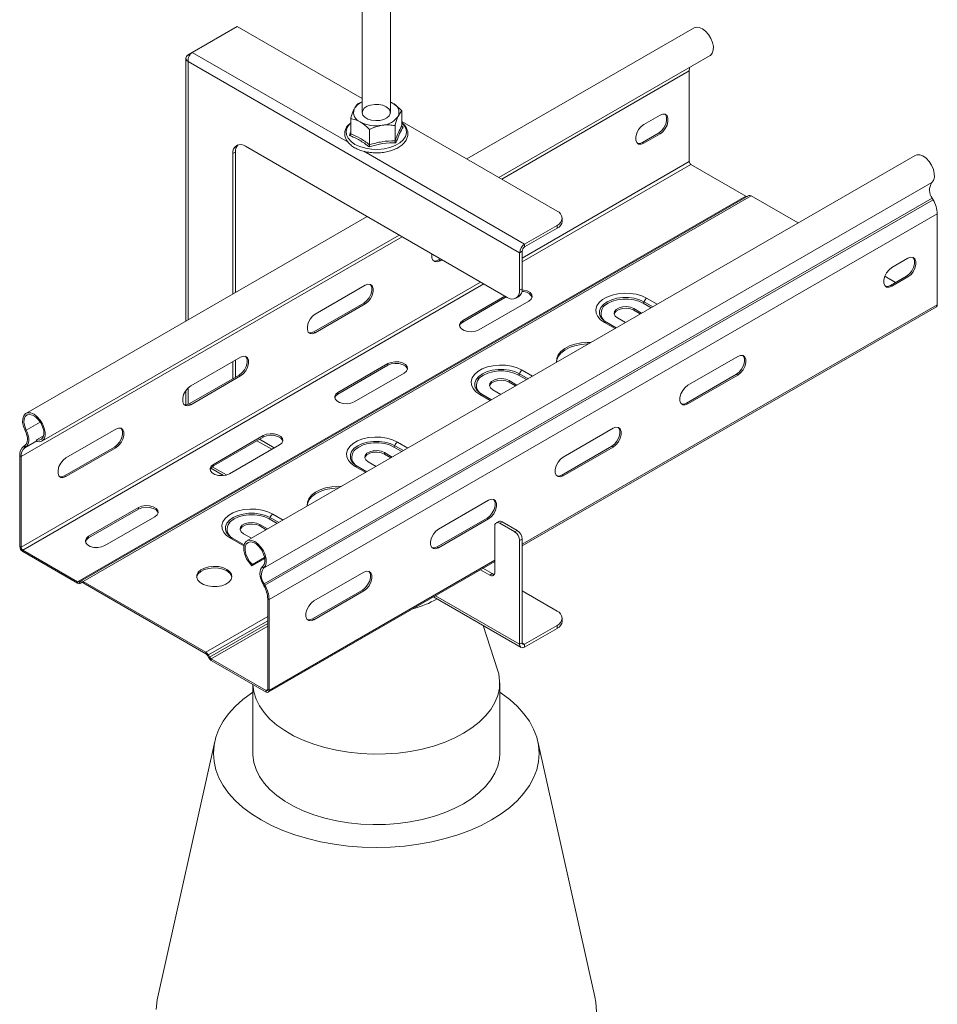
# Model space of a CAD drawing. Header units: millimetres. Extents: x 514 to 2141, y -1044 to 963.
# Tile 2 of 5: x 653 to 913, y -633 to -353. Entities that reach past the tile are written whole.
import ezdxf

# ---------------------------------------------------------------- set-up
doc = ezdxf.new("R2010")
doc.units = ezdxf.units.MM

msp = doc.modelspace()

# ---------------------------------------------------------------- linework, layer by layer
at = {"color": 7, "linetype": 'Continuous', "lineweight": 15}
for p, q in [((749.64, -239.49), (749.64, -379.51)), ((757.64, -379.51), (757.64, -239.49)), ((701.46, -362.45), (714.19, -355.1)), ((749.64, -375.56), (714.19, -355.1)), ((843.77, -355.48), (779.31, -392.69)), ((700.25, -363.14), (701.46, -362.45)), ((700.25, -363.14), (700.67, -363.39)), ((699.67, -364.08), (699.67, -438.67)), ((794.3, -419.31), (700.25, -365.02)), ((788.41, -397.95), (848.32, -363.36)), ((842.42, -367.71), (842.42, -393.46)), ((748.33, -377.09), (749.64, -376.53)), ((757.64, -376.55), (758.24, -376.85)), ((760.89, -383.34), (760.89, -379.04)), ((746.39, -382.45), (746.29, -382.54)), ((746.39, -385.58), (746.39, -381.28)), ((804.91, -407.47), (760.89, -382.06)), ((834.11, -380.25), (829.51, -382.91)), ((751.7, -388.64), (751.7, -384.34)), ((758.95, -387.52), (758.95, -383.22)), ((760.91, -383.43), (761.27, -383.69)), ((829.12, -387.99), (833.72, -385.34)), ((833.72, -385.34), (834.11, -385.56)), ((829.12, -387.99), (829.51, -388.21)), ((829.51, -388.21), (834.11, -385.56)), ((713.69, -390.74), (712.98, -391.14)), ((713.69, -430.57), (713.69, -390.74)), ((716.52, -389.1), (790.76, -431.96)), ((712.98, -430.98), (712.98, -391.14)), ((906.45, -391.67), (716.95, -501.07)), ((842.88, -394.26), (858.43, -403.24)), ((721.7, -508.81), (911.2, -399.41)), ((668.93, -512.64), (858.43, -403.24)), ((669.74, -512.47), (859.25, -403.07)), ((670.47, -512.54), (859.97, -403.15)), ((721.82, -513.22), (911.33, -403.82)), ((722.07, -513.65), (911.57, -404.26)), ((859.97, -403.15), (873.27, -410.82)), ((911.57, -404.26), (911.33, -403.82)), ((751.02, -409.02), (654.26, -464.88)), ((723.24, -517.7), (912.74, -408.3)), ((806.37, -410.33), (806.37, -409.51)), ((912.74, -434.06), (912.74, -408.3)), ((795.71, -416.86), (804.91, -411.55)), ((795.71, -417.67), (804.91, -412.37)), ((804.91, -412.37), (804.91, -411.55)), ((658.81, -472.76), (760.12, -414.28)), ((795.01, -418.9), (794.3, -419.31)), ((795.01, -429.51), (795.01, -418.9)), ((795.71, -417.67), (795.71, -416.86)), ((771.32, -421.36), (771.86, -421.05)), ((771.32, -421.36), (771.71, -421.59)), ((771.71, -421.59), (772.25, -421.27)), ((794.3, -429.92), (794.3, -419.31)), ((904.43, -420.85), (899.84, -423.5)), ((897.84, -425.99), (900.89, -427.75)), ((904.04, -425.93), (899.45, -428.59)), ((899.84, -428.81), (904.43, -426.16)), ((904.04, -425.93), (904.43, -426.16)), ((750.49, -428.52), (736.35, -436.69)), ((795.01, -429.51), (794.3, -429.92)), ((899.45, -428.59), (899.84, -428.81)), ((790.14, -431.6), (778.14, -438.53)), ((790.52, -431.83), (778.14, -438.98)), ((793.26, -432.21), (793.97, -431.8)), ((735.96, -441.77), (750.11, -433.61)), ((736.35, -442), (750.49, -433.83)), ((750.11, -433.61), (750.49, -433.83)), ((782.74, -441.18), (796.88, -433.02)), ((795.01, -502.43), (912.49, -434.61)), ((828.9, -436.44), (826.65, -435.14)), ((826.65, -435.59), (826.65, -435.14)), ((828.51, -436.66), (826.65, -435.59)), ((778.14, -438.98), (778.14, -438.53)), ((822.05, -437.79), (824.3, -439.09)), ((821.66, -440.62), (818.93, -439.04)), ((735.96, -441.77), (736.35, -442)), ((715.14, -448.93), (701, -457.1)), ((713.69, -454.63), (713.69, -449.77)), ((856.17, -448.71), (842.03, -456.87)), ((712.98, -455.04), (712.98, -450.18)), ((756.93, -450.77), (742.78, -458.94)), ((756.93, -451.22), (742.78, -459.39)), ((756.93, -451.22), (756.93, -450.77)), ((700.61, -462.18), (714.75, -454.02)), ((701, -462.41), (715.14, -454.24)), ((714.75, -454.02), (715.14, -454.24)), ((747.38, -461.59), (761.52, -453.43)), ((855.78, -453.79), (841.64, -461.96)), ((842.03, -462.18), (856.17, -454.02)), ((855.78, -453.79), (856.17, -454.02)), ((793.54, -456.85), (791.29, -455.55)), ((791.29, -456), (791.29, -455.55)), ((793.16, -457.07), (791.29, -456)), ((699.67, -458.35), (699.67, -462.49)), ((742.78, -459.39), (742.78, -458.94)), ((786.3, -461.03), (783.57, -459.45)), ((786.7, -458.2), (788.95, -459.5)), ((700.61, -462.18), (701, -462.41)), ((841.64, -461.96), (842.03, -462.18)), ((820.82, -469.12), (806.67, -477.28)), ((654.06, -469.76), (654.36, -469.65)), ((657.27, -472.4), (659.27, -471.24)), ((679.78, -469.34), (665.64, -477.51)), ((721.57, -471.18), (707.43, -479.35)), ((721.57, -471.63), (707.43, -479.8)), ((721.57, -471.63), (721.57, -471.18)), ((653.93, -474.03), (653.69, -474.18)), ((653.69, -474.18), (653.97, -474.65)), ((653.93, -474.03), (654.22, -474.5)), ((654.22, -474.5), (653.97, -474.65)), ((657.37, -472.89), (657.27, -472.4)), ((665.25, -482.59), (679.39, -474.43)), ((665.64, -482.82), (679.78, -474.65)), ((679.39, -474.43), (679.78, -474.65)), ((712.02, -482), (726.17, -473.84)), ((724.01, -475.08), (719.8, -472.65)), ((724.72, -474.67), (720.51, -472.24)), ((820.43, -474.2), (806.28, -482.37)), ((806.67, -482.59), (820.82, -474.43)), ((820.43, -474.2), (820.82, -474.43)), ((652.52, -476.88), (652.91, -477.11)), ((652.52, -476.88), (652.52, -502.64)), ((652.91, -477.11), (652.91, -502.86)), ((758.19, -477.26), (755.94, -475.96)), ((755.94, -476.41), (755.94, -475.96)), ((755.94, -476.41), (757.8, -477.48)), ((706.69, -480.46), (710.27, -482.52)), ((707.43, -479.8), (707.43, -479.35)), ((750.95, -481.44), (748.22, -479.86)), ((751.34, -478.61), (753.59, -479.91)), ((665.25, -482.59), (665.64, -482.82)), ((806.28, -482.37), (806.67, -482.59)), ((742.99, -486.04), (742.94, -486.01)), ((686.22, -491.59), (672.07, -499.76)), ((686.22, -492.04), (686.22, -491.59)), ((785.46, -489.53), (771.32, -497.69)), ((686.22, -492.04), (672.07, -500.21)), ((676.67, -502.41), (690.81, -494.25)), ((722.83, -497.67), (720.58, -496.37)), ((720.58, -496.82), (720.58, -496.37)), ((720.58, -496.82), (722.44, -497.89)), ((785.07, -494.61), (770.93, -502.78)), ((771.32, -503), (785.46, -494.84)), ((785.07, -494.61), (785.46, -494.84)), ((787.23, -496.88), (787.23, -509.94)), ((788.35, -495.55), (787.64, -495.96)), ((789.35, -495.65), (788.64, -496.06)), ((792.89, -498.51), (788.64, -496.06)), ((793.59, -498.1), (789.35, -495.65)), ((672.07, -500.21), (672.07, -499.76)), ((715.99, -499.02), (718.24, -500.32)), ((793.59, -498.1), (792.89, -498.51)), ((652.52, -502.64), (652.91, -502.86)), ((716.14, -502.17), (712.86, -500.27)), ((770.93, -502.78), (771.32, -503)), ((795.01, -500.55), (794.3, -500.96)), ((794.3, -530.36), (794.3, -500.96)), ((795.01, -529.95), (795.01, -500.55)), ((653.37, -503.66), (668.93, -512.64)), ((653.37, -504.11), (653.37, -503.66)), ((653.37, -504.11), (668.93, -513.09)), ((718.39, -508.12), (722, -506.03)), ((718.39, -508.12), (718.49, -507.74)), ((718.49, -507.74), (721.95, -505.74)), ((721.7, -508.81), (721.4, -508.35)), ((722.99, -544.01), (787.23, -506.92)), ((750.11, -509.94), (735.96, -518.1)), ((785.81, -510.76), (783.2, -509.25)), ((786.52, -510.35), (783.9, -508.84)), ((786.52, -510.35), (785.81, -510.76)), ((668.93, -513.09), (668.93, -512.64)), ((669.38, -512.68), (669.74, -512.47)), ((669.65, -513.16), (669.38, -512.68)), ((669.65, -513.16), (670.02, -512.95)), ((669.65, -513.16), (670.02, -512.95)), ((670.02, -512.95), (669.74, -512.47)), ((670.47, -512.54), (705.29, -532.65)), ((670.47, -512.99), (670.47, -512.54)), ((670.47, -512.99), (705.29, -533.1)), ((721.82, -513.22), (721.54, -513.36)), ((721.79, -513.8), (721.54, -513.36)), ((722.07, -513.65), (721.79, -513.8)), ((722.07, -513.65), (721.82, -513.22)), ((749.72, -515.02), (735.57, -523.19)), ((735.96, -523.41), (750.11, -515.25)), ((749.72, -515.02), (750.11, -515.25)), ((795.01, -515.25), (804.91, -520.97)), ((723.24, -517.7), (722.85, -517.48)), ((722.85, -543.23), (722.85, -517.48)), ((723.24, -543.46), (723.24, -517.7)), ((769.88, -516.94), (794.71, -531.27)), ((735.57, -523.19), (735.96, -523.41)), ((788.05, -537.65), (783.99, -525.08)), ((804.91, -525.05), (795.71, -530.36)), ((804.91, -525.87), (804.91, -525.05)), ((806.37, -523.83), (806.37, -523.01)), ((804.91, -525.87), (795.71, -531.17)), ((795.01, -529.95), (794.3, -530.36)), ((795.71, -530.36), (795.71, -531.17)), ((705.29, -533.1), (705.29, -532.65)), ((705.74, -533.57), (706.02, -533.42)), ((705.74, -533.57), (706.11, -534.2)), ((706.02, -533.42), (706.38, -534.04)), ((706.11, -534.2), (706.38, -534.04)), ((706.83, -534.52), (722.39, -543.5)), ((706.83, -534.97), (706.83, -534.52)), ((706.83, -534.97), (722.39, -543.95)), ((718.64, -541.78), (718.64, -561.36)), ((788.64, -561.36), (788.64, -541.36)), ((722.39, -543.95), (722.39, -543.5)), ((723.24, -543.46), (722.85, -543.23)), ((707.82, -557.95), (691.65, -630.4)), ((815.63, -630.4), (799.46, -557.95))]:
    msp.add_line(p, q, dxfattribs=at)
at = {"color": 8, "linetype": 'Continuous', "lineweight": 15}
for p, q in [((745.65, -387.96), (701.46, -362.45)), ((700.25, -365.02), (700.25, -438.33)), ((789.23, -398.42), (842.42, -367.71)), ((795.71, -416.86), (750.08, -390.51)), ((795.01, -420.83), (842.42, -393.46)), ((795.01, -421.89), (842.88, -394.26)), ((652.91, -477.11), (760.94, -414.75)), ((652.91, -502.86), (783.24, -427.62)), ((653.37, -503.66), (784.16, -428.15)), ((830.32, -432.2), (833.28, -433.91)), ((795.01, -502.02), (912.74, -434.06)), ((831.57, -434.9), (829.32, -433.6)), ((829.59, -433.22), (832.03, -434.63)), ((821.34, -440.81), (818.38, -439.1)), ((796.22, -455.31), (793.97, -454.01)), ((794.23, -453.64), (796.67, -455.04)), ((794.97, -452.61), (797.93, -454.32)), ((700.25, -457.67), (700.25, -462.35)), ((785.98, -461.22), (783.02, -459.51)), ((654.36, -469.65), (658.34, -467.35)), ((653.97, -474.65), (657.33, -472.71)), ((654.22, -474.5), (657.33, -472.7)), ((760.86, -475.72), (758.61, -474.42)), ((758.88, -474.05), (761.32, -475.45)), ((759.61, -473.02), (762.57, -474.73)), ((707.1, -480.02), (711.16, -482.36)), ((750.63, -481.63), (747.67, -479.92)), ((723.52, -494.46), (725.96, -495.86)), ((724.26, -493.43), (727.21, -495.14)), ((725.51, -496.13), (723.26, -494.83)), ((716.06, -502.49), (712.31, -500.33)), ((723.24, -543.46), (787.23, -506.51)), ((770.47, -516.6), (794.3, -530.36)), ((705.29, -532.65), (722.85, -522.52)), ((706.02, -533.42), (722.85, -523.7)), ((706.38, -534.04), (722.85, -524.54)), ((706.83, -534.52), (722.85, -525.27)), ((795.71, -530.36), (795.01, -529.95)), ((722.39, -543.5), (722.85, -543.23))]:
    msp.add_line(p, q, dxfattribs=at)
at = {"color": 7, "linetype": 'Continuous', "lineweight": 15, "flags": 128}
for points in [[(848.32, -363.36), (848.42, -363.3), (848.94, -362.72), (849.21, -361.87), (849.24, -360.82), (849, -359.66), (848.52, -358.49), (847.84, -357.38), (847.02, -356.45), (846.11, -355.75), (845.2, -355.35), (844.36, -355.28), (843.77, -355.48)], [(749.78, -378.91), (749.64, -379.59), (749.87, -380.27), (750.42, -380.88), (751.27, -381.36), (752.32, -381.68), (753.49, -381.81), (754.68, -381.74), (755.77, -381.46), (756.67, -381.01), (757.31, -380.43), (757.62, -379.76), (757.57, -379.08), (757.18, -378.43), (756.47, -377.87), (755.51, -377.46), (754.38, -377.24), (753.19, -377.21), (752.04, -377.39), (751.03, -377.76), (750.25, -378.28), (749.78, -378.91)], [(833.72, -385.34), (834.51, -384.72), (835.2, -383.86), (835.71, -382.86), (835.98, -381.84), (835.98, -380.92), (835.71, -380.21), (835.53, -380)], [(834.11, -385.56), (834.9, -384.95), (835.59, -384.09), (836.1, -383.09), (836.37, -382.06), (836.37, -381.14), (836.1, -380.43), (835.59, -380.02), (834.9, -379.96), (834.11, -380.25)], [(829.51, -382.91), (828.73, -383.52), (828.04, -384.38), (827.52, -385.38), (827.25, -386.41), (827.25, -387.33), (827.52, -388.04), (828.04, -388.45), (828.73, -388.51), (829.51, -388.21)], [(827.71, -388.24), (828.34, -388.28), (829.12, -387.99)], [(911.2, -399.41), (911.68, -398.79), (911.92, -397.9), (911.9, -396.83), (911.62, -395.66), (911.11, -394.49), (910.41, -393.41), (909.56, -392.51), (908.65, -391.85), (907.75, -391.51), (906.93, -391.49), (906.45, -391.67)], [(769.46, -419.67), (769.44, -419.78), (769.44, -420.7), (769.72, -421.41), (770.23, -421.82), (770.92, -421.88), (771.71, -421.59)], [(769.9, -421.61), (770.53, -421.65), (771.32, -421.36)], [(905.85, -420.6), (906.03, -420.8), (906.31, -421.51), (906.31, -422.43), (906.03, -423.46), (905.52, -424.46), (904.83, -425.32), (904.04, -425.93)], [(904.43, -426.16), (905.22, -425.54), (905.91, -424.68), (906.42, -423.68), (906.69, -422.66), (906.69, -421.74), (906.42, -421.03), (905.91, -420.62), (905.22, -420.56), (904.43, -420.85)], [(899.84, -423.5), (899.05, -424.12), (898.36, -424.98), (897.84, -425.98), (897.57, -427), (897.57, -427.92), (897.84, -428.63), (898.36, -429.04), (899.05, -429.1), (899.84, -428.81)], [(750.11, -433.61), (750.89, -432.99), (751.58, -432.13), (752.1, -431.13), (752.37, -430.11), (752.37, -429.19), (752.1, -428.48), (751.91, -428.27)], [(750.49, -433.83), (751.28, -433.22), (751.97, -432.36), (752.48, -431.36), (752.76, -430.33), (752.76, -429.41), (752.48, -428.7), (751.97, -428.29), (751.28, -428.23), (750.49, -428.52)], [(796.88, -433.02), (797.52, -432.48), (797.82, -431.85), (797.72, -431.2), (797.24, -430.61), (796.44, -430.15), (795.42, -429.88), (795, -429.83)], [(899.45, -428.59), (898.66, -428.88), (898.03, -428.84)], [(818.38, -439.1), (817.27, -438.31), (816.47, -437.4), (816.01, -436.41), (815.92, -435.4), (816.19, -434.39), (816.83, -433.44), (817.79, -432.58), (819.04, -431.86), (820.52, -431.31), (822.17, -430.94), (823.91, -430.78), (825.67, -430.83), (827.38, -431.1), (828.95, -431.56), (830.32, -432.2)], [(829.32, -433.6), (828.09, -433.03), (826.67, -432.64), (825.14, -432.43), (823.56, -432.43), (822.03, -432.64), (820.61, -433.03), (819.38, -433.6), (818.4, -434.31), (818.03, -434.69)], [(826.65, -435.14), (825.72, -434.77), (824.63, -434.6), (823.51, -434.65), (822.49, -434.93), (821.69, -435.39), (821.21, -435.98), (821.11, -436.63), (821.41, -437.26), (822.05, -437.79)], [(826.65, -435.59), (825.72, -435.22), (824.63, -435.05), (823.51, -435.1), (822.49, -435.38), (821.69, -435.84), (821.21, -436.43), (821.12, -436.69)], [(736.35, -436.69), (735.57, -437.3), (734.87, -438.16), (734.36, -439.16), (734.09, -440.19), (734.09, -441.11), (734.36, -441.82), (734.87, -442.23), (735.57, -442.29), (736.35, -442)], [(778.14, -438.53), (777.49, -439.06), (777.2, -439.69), (777.3, -440.34), (777.77, -440.93), (778.57, -441.39), (779.6, -441.67), (780.72, -441.72), (781.81, -441.55), (782.74, -441.18)], [(778.14, -438.98), (777.49, -439.51), (777.21, -440.08)], [(734.54, -442.02), (735.18, -442.06), (735.96, -441.77)], [(813.74, -445.19), (813.52, -445.19), (811.71, -445.33), (809.99, -445.67), (808.42, -446.2), (807.07, -446.9), (805.99, -447.75), (805.23, -448.71), (804.82, -449.73), (804.75, -450.16)], [(814.49, -444.76), (813.52, -444.74), (811.71, -444.88), (809.99, -445.22), (808.42, -445.75), (807.07, -446.45), (805.99, -447.3), (805.23, -448.26), (804.82, -449.28), (804.77, -450.33), (804.78, -450.37)], [(714.75, -454.02), (715.54, -453.4), (716.23, -452.54), (716.74, -451.54), (717.01, -450.52), (717.01, -449.6), (716.74, -448.89), (716.56, -448.68)], [(715.14, -454.24), (715.92, -453.63), (716.62, -452.77), (717.13, -451.77), (717.4, -450.74), (717.4, -449.82), (717.13, -449.11), (716.62, -448.7), (715.92, -448.64), (715.14, -448.93)], [(857.59, -448.46), (857.77, -448.66), (858.05, -449.37), (858.05, -450.29), (857.77, -451.32), (857.26, -452.32), (856.57, -453.18), (855.78, -453.79)], [(856.17, -454.02), (856.96, -453.4), (857.65, -452.54), (858.16, -451.54), (858.43, -450.52), (858.43, -449.6), (858.16, -448.89), (857.65, -448.48), (856.96, -448.42), (856.17, -448.71)], [(761.52, -453.43), (762.17, -452.89), (762.46, -452.26), (762.36, -451.61), (761.89, -451.02), (761.09, -450.56), (760.07, -450.29), (758.94, -450.23), (757.85, -450.4), (756.93, -450.77)], [(762.45, -452.32), (762.36, -452.06), (761.89, -451.47), (761.09, -451.01), (760.07, -450.74), (758.94, -450.68), (757.85, -450.85), (756.93, -451.22)], [(783.02, -459.51), (781.91, -458.72), (781.11, -457.81), (780.65, -456.82), (780.56, -455.81), (780.84, -454.8), (781.47, -453.85), (782.43, -452.99), (783.68, -452.27), (785.16, -451.72), (786.81, -451.35), (788.55, -451.19), (790.32, -451.24), (792.02, -451.51), (793.6, -451.97), (794.97, -452.61)], [(793.97, -454.01), (792.74, -453.44), (791.32, -453.05), (789.78, -452.84), (788.21, -452.84), (786.67, -453.05), (785.26, -453.44), (784.02, -454.01), (783.04, -454.72), (782.67, -455.1)], [(791.29, -455.55), (790.37, -455.18), (789.28, -455.01), (788.15, -455.06), (787.13, -455.34), (786.33, -455.8), (785.86, -456.39), (785.76, -457.04), (786.05, -457.67), (786.7, -458.2)], [(701, -457.1), (700.21, -457.71), (699.52, -458.57), (699.01, -459.57), (698.73, -460.6), (698.73, -461.52), (699.01, -462.23), (699.52, -462.64), (700.21, -462.7), (701, -462.41)], [(791.29, -456), (790.37, -455.63), (789.28, -455.46), (788.15, -455.51), (787.13, -455.79), (786.33, -456.25), (785.86, -456.84), (785.77, -457.1)], [(842.03, -456.87), (841.24, -457.49), (840.55, -458.35), (840.04, -459.35), (839.77, -460.37), (839.77, -461.3), (840.04, -462), (840.55, -462.41), (841.24, -462.48), (842.03, -462.18)], [(742.78, -458.94), (742.14, -459.47), (741.84, -460.1), (741.94, -460.75), (742.42, -461.34), (743.22, -461.8), (744.24, -462.08), (745.37, -462.13), (746.46, -461.96), (747.38, -461.59)], [(742.78, -459.39), (742.14, -459.92), (741.86, -460.49)], [(699.19, -462.43), (699.82, -462.48), (700.61, -462.18)], [(841.64, -461.96), (840.85, -462.25), (840.22, -462.21)], [(657.37, -472.89), (658.21, -472.96), (658.92, -472.69), (659.43, -472.11), (659.71, -471.27), (659.73, -470.22), (659.49, -469.06), (659.02, -467.88), (658.34, -466.78), (657.51, -465.84), (656.61, -465.15), (655.7, -464.75), (654.86, -464.68), (654.15, -464.95), (653.64, -465.53), (653.36, -466.38), (653.34, -467.43), (653.58, -468.59), (654.06, -469.76)], [(657.27, -472.4), (658.05, -472.45), (658.69, -472.18), (659.14, -471.6), (659.35, -470.77), (659.31, -469.76), (659.01, -468.67), (658.49, -467.59), (657.79, -466.62), (656.98, -465.85), (656.13, -465.35), (655.31, -465.17), (654.61, -465.32), (654.08, -465.79), (653.77, -466.53), (653.72, -467.48), (653.92, -468.55), (654.36, -469.65)], [(679.39, -474.43), (680.18, -473.81), (680.87, -472.95), (681.38, -471.95), (681.66, -470.93), (681.66, -470.01), (681.38, -469.3), (681.2, -469.09)], [(679.78, -474.65), (680.57, -474.04), (681.26, -473.18), (681.77, -472.18), (682.05, -471.15), (682.05, -470.23), (681.77, -469.52), (681.26, -469.11), (680.57, -469.05), (679.78, -469.34)], [(822.23, -468.87), (822.42, -469.07), (822.69, -469.78), (822.69, -470.7), (822.42, -471.73), (821.9, -472.73), (821.21, -473.59), (820.43, -474.2)], [(820.82, -474.43), (821.6, -473.81), (822.29, -472.95), (822.81, -471.95), (823.08, -470.93), (823.08, -470.01), (822.81, -469.3), (822.29, -468.89), (821.6, -468.83), (820.82, -469.12)], [(654.06, -469.76), (654.35, -470.42), (654.56, -471.08), (654.68, -471.73), (654.71, -472.33), (654.65, -472.89), (654.49, -473.36), (654.25, -473.75), (653.93, -474.03)], [(654.36, -469.65), (654.69, -470.4), (654.93, -471.15), (655.07, -471.88), (655.1, -472.57), (655.03, -473.2), (654.85, -473.74), (654.58, -474.18), (654.22, -474.5)], [(726.17, -473.84), (726.81, -473.3), (727.11, -472.67), (727.01, -472.02), (726.53, -471.43), (725.73, -470.97), (724.71, -470.7), (723.59, -470.64), (722.5, -470.81), (721.57, -471.18)], [(727.1, -472.73), (727.01, -472.47), (726.53, -471.88), (725.73, -471.42), (724.71, -471.15), (723.59, -471.09), (722.5, -471.26), (721.57, -471.63)], [(747.67, -479.92), (746.56, -479.13), (745.76, -478.22), (745.3, -477.23), (745.21, -476.22), (745.48, -475.21), (746.12, -474.26), (747.08, -473.4), (748.33, -472.68), (749.81, -472.13), (751.45, -471.76), (753.2, -471.6), (754.96, -471.66), (756.67, -471.92), (758.24, -472.38), (759.61, -473.02)], [(758.61, -474.42), (757.38, -473.85), (755.96, -473.46), (754.43, -473.25), (752.85, -473.25), (751.32, -473.46), (749.9, -473.85), (748.67, -474.42), (747.69, -475.13), (747.32, -475.51)], [(665.64, -477.51), (664.86, -478.12), (664.16, -478.98), (663.65, -479.98), (663.38, -481.01), (663.38, -481.93), (663.65, -482.64), (664.16, -483.05), (664.86, -483.11), (665.64, -482.82)], [(755.94, -475.96), (755.01, -475.59), (753.92, -475.42), (752.8, -475.47), (751.78, -475.75), (750.98, -476.21), (750.5, -476.8), (750.4, -477.45), (750.7, -478.08), (751.34, -478.61)], [(750.41, -477.51), (750.5, -477.25), (750.98, -476.66), (751.78, -476.2), (752.8, -475.92), (753.92, -475.87), (755.01, -476.04), (755.94, -476.41)], [(806.67, -477.28), (805.89, -477.9), (805.2, -478.76), (804.68, -479.76), (804.41, -480.78), (804.41, -481.71), (804.68, -482.41), (805.2, -482.82), (805.89, -482.89), (806.67, -482.59)], [(707.43, -479.35), (706.78, -479.88), (706.49, -480.51), (706.59, -481.16), (707.06, -481.75), (707.86, -482.21), (708.89, -482.49), (710.01, -482.54), (711.1, -482.37), (712.02, -482)], [(707.43, -479.8), (706.78, -480.33), (706.5, -480.9)], [(663.83, -482.84), (664.47, -482.89), (665.25, -482.59)], [(806.28, -482.37), (805.5, -482.66), (804.87, -482.62)], [(743.03, -486.01), (742.81, -486.01), (741, -486.15), (739.28, -486.49), (737.71, -487.02), (736.36, -487.72), (735.28, -488.57), (734.52, -489.53), (734.11, -490.55), (734.04, -490.98)], [(743.78, -485.58), (742.81, -485.56), (741, -485.7), (739.28, -486.04), (737.71, -486.57), (736.36, -487.27), (735.28, -488.12), (734.52, -489.08), (734.11, -490.1), (734.06, -491.15), (734.06, -491.19)], [(690.81, -494.25), (691.46, -493.71), (691.75, -493.08), (691.65, -492.43), (691.18, -491.84), (690.38, -491.38), (689.35, -491.11), (688.23, -491.05), (687.14, -491.22), (686.22, -491.59)], [(691.74, -493.14), (691.65, -492.88), (691.18, -492.29), (690.38, -491.83), (689.35, -491.56), (688.23, -491.5), (687.14, -491.67), (686.22, -492.04)], [(786.88, -489.28), (787.06, -489.48), (787.33, -490.19), (787.33, -491.11), (787.06, -492.14), (786.55, -493.14), (785.86, -494), (785.07, -494.61)], [(785.46, -494.84), (786.25, -494.22), (786.94, -493.36), (787.45, -492.36), (787.72, -491.34), (787.72, -490.42), (787.45, -489.71), (786.94, -489.3), (786.25, -489.24), (785.46, -489.53)], [(712.31, -500.33), (711.2, -499.54), (710.4, -498.63), (709.94, -497.64), (709.85, -496.63), (710.13, -495.62), (710.76, -494.67), (711.72, -493.81), (712.97, -493.09), (714.45, -492.54), (716.1, -492.17), (717.84, -492.01), (719.61, -492.07), (721.31, -492.33), (722.89, -492.79), (724.26, -493.43)], [(723.26, -494.83), (722.03, -494.26), (720.61, -493.87), (719.07, -493.66), (717.5, -493.66), (715.96, -493.87), (714.54, -494.26), (713.31, -494.83), (712.33, -495.54), (711.96, -495.92)], [(720.58, -496.37), (719.66, -496), (718.57, -495.83), (717.44, -495.89), (716.42, -496.16), (715.62, -496.62), (715.15, -497.21), (715.05, -497.86), (715.34, -498.49), (715.99, -499.02)], [(715.06, -497.92), (715.15, -497.66), (715.62, -497.07), (716.42, -496.61), (717.44, -496.33), (718.57, -496.28), (719.66, -496.45), (720.58, -496.82)], [(672.07, -499.76), (671.43, -500.29), (671.13, -500.92), (671.23, -501.57), (671.71, -502.16), (672.51, -502.62), (673.53, -502.9), (674.65, -502.95), (675.74, -502.78), (676.67, -502.41)], [(771.32, -497.69), (770.53, -498.31), (769.84, -499.17), (769.33, -500.17), (769.06, -501.19), (769.06, -502.12), (769.33, -502.82), (769.84, -503.23), (770.53, -503.3), (771.32, -503)], [(672.07, -500.21), (671.43, -500.74), (671.14, -501.31)], [(721.7, -508.81), (722.18, -508.18), (722.42, -507.3), (722.4, -506.23), (722.12, -505.06), (721.61, -503.89), (720.9, -502.81), (720.06, -501.9), (719.15, -501.25), (718.25, -500.9), (717.42, -500.89), (716.74, -501.21), (716.27, -501.84), (716.03, -502.72), (716.05, -503.79), (716.33, -504.96), (716.84, -506.13), (717.55, -507.21), (718.39, -508.12)], [(721.4, -508.35), (721.84, -507.76), (722.04, -506.92), (721.99, -505.91), (721.68, -504.81), (721.15, -503.73), (720.45, -502.77), (719.63, -502.01), (718.78, -501.53), (717.97, -501.36), (717.27, -501.52), (716.75, -502), (716.45, -502.75), (716.41, -503.71), (716.62, -504.78), (717.07, -505.88), (717.71, -506.89), (718.49, -507.74)], [(770.93, -502.78), (770.14, -503.07), (769.51, -503.03)], [(711.21, -509.13), (710.13, -508.65), (708.86, -508.36), (707.51, -508.28), (706.17, -508.42), (704.94, -508.75), (703.91, -509.27), (703.16, -509.93), (702.75, -510.68), (702.7, -511.46), (703.03, -512.23), (703.69, -512.91), (704.66, -513.47), (705.84, -513.85), (707.17, -514.04), (708.53, -514.01), (709.83, -513.77), (710.96, -513.34), (711.86, -512.75), (712.44, -512.04), (712.68, -511.27), (712.54, -510.48), (712.04, -509.75), (711.21, -509.13)], [(721.54, -513.36), (721.18, -512.63), (720.91, -511.87), (720.73, -511.13), (720.66, -510.42), (720.69, -509.77), (720.83, -509.19), (721.07, -508.72), (721.4, -508.35)], [(711.21, -509.58), (710.13, -509.1), (708.86, -508.81), (707.51, -508.73), (706.17, -508.87), (704.94, -509.2), (703.91, -509.72), (703.16, -510.38), (702.75, -511.13), (702.69, -511.39)], [(751.52, -509.69), (751.71, -509.89), (751.98, -510.6), (751.98, -511.52), (751.71, -512.55), (751.19, -513.55), (750.5, -514.41), (749.72, -515.02)], [(750.11, -515.25), (750.89, -514.63), (751.58, -513.77), (752.1, -512.77), (752.37, -511.75), (752.37, -510.83), (752.1, -510.12), (751.58, -509.71), (750.89, -509.65), (750.11, -509.94)], [(735.96, -518.1), (735.18, -518.72), (734.49, -519.58), (733.97, -520.58), (733.7, -521.6), (733.7, -522.53), (733.97, -523.23), (734.49, -523.64), (735.18, -523.71), (735.96, -523.41)], [(735.57, -523.19), (734.79, -523.48), (734.16, -523.44)], [(718.65, -541.79), (718.65, -541.87), (718.92, -543.91), (719.55, -545.92), (720.52, -547.89), (721.84, -549.79), (723.48, -551.61), (725.43, -553.31), (727.67, -554.9), (730.18, -556.35), (732.92, -557.64), (735.89, -558.77), (739.03, -559.72), (742.32, -560.47), (745.73, -561.04), (749.22, -561.4), (752.75, -561.55), (756.3, -561.5), (759.82, -561.24), (763.27, -560.78), (766.62, -560.12), (769.85, -559.26), (772.9, -558.23), (775.76, -557.02), (778.39, -555.64), (780.77, -554.12), (782.86, -552.47), (784.66, -550.71), (786.14, -548.85), (787.29, -546.91), (788.09, -544.92), (788.54, -542.89), (788.63, -540.84), (788.36, -538.8), (788.05, -537.65)], [(718.64, -543.95), (718.25, -544.22), (715.8, -546.06), (713.63, -548.03), (711.77, -550.09), (710.23, -552.24), (709.01, -554.46), (708.14, -556.73), (707.62, -559.04), (707.44, -561.36), (707.62, -563.69), (708.14, -565.99), (709.01, -568.26), (710.23, -570.48), (711.77, -572.63), (713.63, -574.7), (715.8, -576.66), (718.25, -578.5), (720.97, -580.22), (723.94, -581.79), (727.14, -583.21), (730.54, -584.46), (734.12, -585.53), (737.84, -586.42), (741.68, -587.12), (745.62, -587.63), (749.61, -587.93), (753.64, -588.03), (757.67, -587.93), (761.66, -587.63), (765.6, -587.12), (769.44, -586.42), (773.17, -585.53), (776.74, -584.46), (780.14, -583.21), (783.34, -581.79), (786.31, -580.22), (789.03, -578.5), (791.49, -576.66), (793.65, -574.7), (795.51, -572.63), (797.05, -570.48), (798.27, -568.26), (799.14, -565.99), (799.66, -563.69), (799.84, -561.36), (799.66, -559.04), (799.14, -556.73), (798.27, -554.46), (797.05, -552.24), (795.51, -550.09), (793.65, -548.03), (791.49, -546.06), (789.03, -544.22), (788.64, -543.95)], [(718.64, -561.36), (718.65, -561.87), (718.92, -563.91), (719.55, -565.93), (720.52, -567.9), (721.84, -569.8), (723.48, -571.61), (725.43, -573.32), (727.67, -574.91), (730.18, -576.35), (732.92, -577.65), (735.89, -578.77), (739.03, -579.72), (742.32, -580.48), (745.73, -581.04), (749.22, -581.4), (752.75, -581.56), (756.3, -581.51), (759.82, -581.25), (763.27, -580.79), (766.62, -580.12), (769.85, -579.27), (772.9, -578.23), (775.76, -577.02), (778.39, -575.65), (780.77, -574.13), (782.86, -572.48), (784.66, -570.72), (786.14, -568.86), (787.29, -566.92), (788.09, -564.93), (788.54, -562.9), (788.64, -561.36)], [(691.65, -630.4), (691.48, -631.26), (691.17, -633.99)], [(816.14, -634.67), (815.91, -631.94), (815.63, -630.4)]]:
    msp.add_lwpolyline(points, dxfattribs=at)
at = {"color": 8, "linetype": 'Continuous', "lineweight": 15, "flags": 128}
for points in [[(745.39, -383.78), (745.11, -384.8), (745.2, -385.83), (745.67, -386.83), (746.48, -387.74), (747.6, -388.55), (748.99, -389.19), (750.58, -389.66), (752.3, -389.93), (754.09, -389.98), (755.85, -389.82), (757.52, -389.45), (759.02, -388.89), (760.28, -388.16), (761.25, -387.3), (761.89, -386.33), (762.17, -385.32), (762.08, -384.29), (761.62, -383.29), (760.89, -382.45)], [(746.29, -382.54), (746.03, -382.82), (745.39, -383.78)], [(817.16, -437.27), (816.99, -436.73), (816.99, -435.77), (817.36, -434.84), (818.08, -433.97), (819.11, -433.22), (820.41, -432.63), (821.9, -432.21), (823.52, -432), (825.18, -432), (826.8, -432.21), (828.29, -432.63), (829.59, -433.22)], [(781.8, -457.68), (781.63, -457.14), (781.63, -456.18), (782, -455.25), (782.72, -454.38), (783.76, -453.64), (785.05, -453.04), (786.55, -452.62), (788.17, -452.41), (789.83, -452.41), (791.44, -452.62), (792.94, -453.04), (794.23, -453.64)], [(746.44, -478.09), (746.28, -477.55), (746.28, -476.59), (746.65, -475.66), (747.37, -474.79), (748.4, -474.05), (749.7, -473.45), (751.19, -473.03), (752.81, -472.82), (754.47, -472.82), (756.09, -473.03), (757.58, -473.45), (758.88, -474.05)], [(711.09, -498.5), (710.92, -497.96), (710.92, -497), (711.29, -496.07), (712.01, -495.2), (713.05, -494.46), (714.34, -493.86), (715.84, -493.44), (717.46, -493.23), (719.11, -493.23), (720.73, -493.44), (722.23, -493.86), (723.52, -494.46)]]:
    msp.add_lwpolyline(points, dxfattribs=at)
at = {"color": 7, "linetype": 'Continuous', "lineweight": 15}
for centre, radius, start, end in [((846.6, -367.67), 4.19, 166.6292, 180.5147), ((751.27, -380.72), 4.48, 111.379, 150.7884), ((757.22, -379.52), 2.86, 340.539, 69.2579), ((750.06, -379.49), 2.86, 160.539, 249.2579), ((753.63, -373.3), 9.98, 242.6428, 279.7711), ((754.97, -377.21), 5.93, 273.4335, 326.5611), ((715.14, -390.79), 2.18, 50.7967, 189.214), ((716.37, -390.52), 2.69, 137.2374, 184.5459), ((843.42, -393.42), 0.999, 182.6053, 237.3945), ((914.26, -401.53), 3.72, 145.2365, 218.0456), ((858.7, -402.87), 0.453, 234.3822, 294.313), ((859.55, -403.74), 0.729, 54.3814, 114.3139), ((904.16, -408.59), 8.59, 1.8773, 30.2829), ((804.13, -409.51), 2.18, 290.7833, 69.2166), ((803.87, -410.08), 2.51, 294.3745, 354.3053), ((797.37, -419.45), 3.07, 122.6055, 177.3945), ((796.54, -418.97), 1.54, 122.6055, 177.3945), ((792.14, -430.27), 2.18, 230.7967, 9.2141), ((792.57, -429.79), 2.45, 304.8526, 6.4596), ((795.13, -433.27), 3, 26.8076, 93.6625), ((831.26, -433.65), 1.72, 122.8994, 165.7855), ((828.98, -433.07), 0.626, 302.8986, 345.7865), ((912.17, -434.13), 0.571, 303.7898, 7.5225), ((793.63, -453.48), 0.626, 302.8994, 345.7851), ((795.9, -454.06), 1.72, 122.8993, 165.7856), ((655.58, -476.6), 3.07, 128.0099, 185.2562), ((655.69, -476.85), 2.79, 128.0099, 185.2562), ((758.27, -473.89), 0.626, 302.8992, 345.7853), ((760.55, -474.47), 1.72, 122.8995, 165.7855), ((722.92, -494.3), 0.626, 302.899, 345.7856), ((725.19, -494.88), 1.72, 122.8995, 165.7855), ((788.09, -496.74), 0.873, 50.797, 189.2141), ((788.76, -496.47), 1.01, 54.3831, 114.3068), ((791.23, -501.1), 3.07, 2.6054, 57.3945), ((791.94, -500.69), 3.07, 2.6054, 57.3945), ((654.37, -502.55), 1.84, 182.6054, 237.3945), ((653.91, -502.82), 0.999, 182.6053, 237.3945), ((710.14, -511.92), 2.58, 11.8474, 65.3235), ((724.75, -510.93), 3.72, 145.2365, 218.0456), ((786.37, -510.08), 0.873, 230.797, 9.2141), ((787.2, -509.27), 1.27, 237.9008, 265.7026), ((669.19, -512.27), 0.453, 234.3822, 294.313), ((669.35, -512.49), 0.729, 234.3827, 294.3133), ((670.04, -513.14), 0.729, 54.3814, 114.3139), ((670.2, -513.36), 0.453, 54.3826, 114.3143), ((715.05, -517.73), 7.8, 1.8774, 30.2828), ((714.65, -517.98), 8.59, 1.8773, 30.2829), ((756.91, -493.07), 28.16, 284.6358, 299.758), ((804.13, -523.01), 2.18, 290.7833, 69.2166), ((803.87, -523.58), 2.51, 294.3745, 354.3053), ((795.16, -530.5), 0.873, 170.786, 309.2035), ((795.44, -530.02), 0.437, 170.7862, 309.2029), ((704.19, -534.43), 2.09, 28.8554, 58.0458), ((704.61, -534.2), 1.3, 28.8562, 58.0443), ((707.94, -533.19), 2.09, 208.8558, 238.0449), ((707.52, -533.42), 1.3, 208.8561, 238.0452), ((722.57, -543.28), 0.284, 230.7968, 9.2139), ((722.72, -543.54), 0.524, 230.7966, 9.2148)]:
    msp.add_arc(centre, radius, start, end, dxfattribs=at)
at = {"color": 8, "linetype": 'Continuous', "lineweight": 15}
for centre, radius, start, end in [((820.27, -436.5), 2.88, 141.1767, 241.7013), ((818.7, -439.53), 0.541, 64.9705, 126.34), ((784.92, -456.91), 2.88, 141.1764, 241.7015), ((783.35, -459.94), 0.541, 64.9707, 126.3397), ((749.56, -477.32), 2.88, 141.1766, 241.7013), ((747.99, -480.35), 0.542, 64.9726, 126.3379), ((714.21, -497.73), 2.88, 141.1766, 241.7013), ((712.63, -500.76), 0.542, 64.9727, 126.338)]:
    msp.add_arc(centre, radius, start, end, dxfattribs=at)
at = {"color": 7, "linetype": 'Continuous', "lineweight": 15}
for points, knots in [([(700.25, -363.14), (700.09, -363.28), (699.76, -363.56), (699.62, -364.08), (699.76, -364.6), (700.09, -364.88), (700.25, -365.02)], [0, 0, 0, 0, 0.25, 0.5, 0.75, 1, 1, 1, 1]), ([(700.25, -365.02), (700.26, -364.78), (700.27, -364.31), (700.54, -363.55), (700.96, -362.87), (701.29, -362.59), (701.46, -362.45)], [0, 0, 0, 0, 0.25, 0.5, 0.75, 1, 1, 1, 1]), ([(748.33, -377.09), (748.25, -377.17), (747.94, -377.46), (747.61, -378.08), (747.36, -378.53)], [0, 0, 0, 0, 0.263898, 1, 1, 1, 1]), ([(757.64, -376.57), (757.73, -376.6), (757.93, -376.67), (758.13, -376.79), (758.24, -376.85)], [0, 0, 0, 0, 0.453481, 1, 1, 1, 1]), ([(758.24, -376.85), (758.94, -377.34), (759.85, -377.97), (760.69, -378.84), (760.89, -379.04)], [0, 0, 0, 0, 0.7690071, 1, 1, 1, 1]), ([(747.36, -378.53), (747.32, -378.63), (747.01, -379.31), (746.68, -380.29), (746.41, -381.2), (746.39, -381.28)], [0, 0, 0, 0, 0.127944, 0.927356, 1, 1, 1, 1]), ([(760.89, -379.04), (760.81, -379.11), (760.5, -379.41), (760.16, -380.02), (759.92, -380.48)], [0, 0, 0, 0, 0.263898, 1, 1, 1, 1]), ([(745.03, -384.03), (744.95, -384.22), (744.74, -384.74), (744.64, -385.65), (744.83, -386.68), (745.33, -387.66), (746.11, -388.55), (747.16, -389.34), (748.44, -390), (749.9, -390.51), (751.5, -390.84), (753.18, -390.99), (754.87, -390.94), (756.51, -390.71), (758.06, -390.3), (759.46, -389.72), (760.66, -388.98), (761.61, -388.1), (762.27, -387.12), (762.61, -386.06), (762.6, -384.99), (762.27, -383.98), (761.75, -383.13), (761.25, -382.68), (761.05, -382.5)], [0, 0, 0, 0, 0.026052, 0.072101, 0.11735, 0.162492, 0.208579, 0.25588, 0.303876, 0.352006, 0.400051, 0.448015, 0.495954, 0.543932, 0.592006, 0.640253, 0.688729, 0.7374, 0.78579, 0.833095, 0.878907, 0.924044, 0.969465, 1, 1, 1, 1]), ([(749.04, -382.16), (748.34, -381.84), (747.43, -381.42), (746.59, -381.31), (746.39, -381.28)], [0, 0, 0, 0, 0.769007, 1, 1, 1, 1]), ([(751.7, -384.34), (751.33, -383.97), (750.57, -383.22), (749.67, -382.53), (749.15, -382.22), (749.04, -382.16)], [0, 0, 0, 0, 0.434794, 0.879848, 1, 1, 1, 1]), ([(759.92, -380.48), (759.88, -380.57), (759.57, -381.25), (759.24, -382.23), (758.97, -383.15), (758.95, -383.22)], [0, 0, 0, 0, 0.1279438, 0.9273562, 1, 1, 1, 1]), ([(745.92, -382.81), (745.74, -383), (745.36, -383.37), (745.14, -383.81), (745.03, -384.03)], [0, 0, 0, 0, 0.486996, 1, 1, 1, 1]), ([(755.32, -383.13), (754.37, -383.36), (753.12, -383.66), (751.97, -384.22), (751.7, -384.34)], [0, 0, 0, 0, 0.769007, 1, 1, 1, 1]), ([(758.95, -383.22), (758.44, -383.15), (757.41, -382.99), (756.17, -383.01), (755.47, -383.11), (755.32, -383.13)], [0, 0, 0, 0, 0.434794, 0.879848, 1, 1, 1, 1]), ([(758.95, -387.52), (759.27, -386.7), (759.91, -385.02), (760.56, -383.9), (760.89, -383.34)], [0, 0, 0, 0, 0.49217, 1, 1, 1, 1]), ([(761.27, -383.69), (761.18, -383.82), (760.76, -384.47), (760.06, -385.81), (759.48, -387.38), (759.22, -388.09)], [0, 0, 0, 0, 0.120964, 0.606826, 1, 1, 1, 1]), ([(761.27, -383.69), (761.27, -383.69), (761.21, -383.68), (761.11, -383.65), (760.99, -383.57), (760.91, -383.46), (760.9, -383.38), (760.89, -383.34)], [0, 0, 0, 0, 0.006851, 0.267586, 0.528633, 0.76383, 1, 1, 1, 1]), ([(746.39, -385.58), (746.39, -385.62), (746.37, -385.71), (746.29, -385.84), (746.17, -385.96), (746.07, -386.02), (746.02, -386.04), (746.01, -386.05)], [0, 0, 0, 0, 0.23617, 0.471368, 0.732412, 0.993145, 1, 1, 1, 1]), ([(751.6, -389.27), (751.38, -389.09), (750.27, -388.22), (748.39, -386.97), (746.75, -386.33), (746.01, -386.05)], [0, 0, 0, 0, 0.120964, 0.606826, 1, 1, 1, 1]), ([(746.39, -385.58), (747.26, -385.94), (749.03, -386.68), (750.8, -387.98), (751.7, -388.64)], [0, 0, 0, 0, 0.4921702, 1, 1, 1, 1]), ([(759.22, -388.09), (758.92, -388.09), (757.39, -388.09), (754.81, -388.33), (752.59, -388.98), (751.6, -389.27)], [0, 0, 0, 0, 0.120964, 0.606826, 1, 1, 1, 1]), ([(751.7, -388.64), (752.89, -388.32), (755.3, -387.66), (757.72, -387.57), (758.95, -387.52)], [0, 0, 0, 0, 0.4921702, 1, 1, 1, 1]), ([(759.22, -388.09), (759.22, -388.09), (759.18, -388.05), (759.11, -387.96), (759.02, -387.81), (758.96, -387.66), (758.95, -387.57), (758.95, -387.52)], [0, 0, 0, 0, 0.006852, 0.267585, 0.528632, 0.76383, 1, 1, 1, 1]), ([(751.6, -389.27), (751.6, -389.27), (751.61, -389.22), (751.64, -389.11), (751.67, -388.95), (751.69, -388.78), (751.7, -388.69), (751.7, -388.64)], [0, 0, 0, 0, 0.0068525, 0.2675863, 0.5286328, 0.7638299, 1, 1, 1, 1]), ([(817.14, -437.15), (817.15, -437.22), (817.16, -437.3), (817.21, -437.37), (817.22, -437.39)], [0, 0, 0, 0, 0.760445, 1, 1, 1, 1]), ([(818.93, -439.04), (818.76, -438.94), (818.28, -438.64), (817.67, -438.1), (817.28, -437.59), (817.2, -437.34), (817.18, -437.28)], [0, 0, 0, 0, 0.18739, 0.545115, 0.903091, 1, 1, 1, 1]), ([(781.78, -457.56), (781.79, -457.63), (781.8, -457.71), (781.85, -457.78), (781.87, -457.8)], [0, 0, 0, 0, 0.760447, 1, 1, 1, 1]), ([(783.57, -459.45), (783.41, -459.35), (782.92, -459.05), (782.32, -458.51), (781.92, -458), (781.85, -457.75), (781.83, -457.69)], [0, 0, 0, 0, 0.18739, 0.545115, 0.90309, 1, 1, 1, 1]), ([(746.43, -477.97), (746.44, -478.04), (746.45, -478.12), (746.5, -478.2), (746.51, -478.21)], [0, 0, 0, 0, 0.760446, 1, 1, 1, 1]), ([(748.22, -479.86), (748.05, -479.76), (747.56, -479.46), (746.96, -478.92), (746.57, -478.41), (746.49, -478.16), (746.47, -478.1)], [0, 0, 0, 0, 0.18739, 0.545115, 0.903091, 1, 1, 1, 1]), ([(711.07, -498.38), (711.08, -498.45), (711.09, -498.53), (711.14, -498.61), (711.16, -498.62)], [0, 0, 0, 0, 0.760444, 1, 1, 1, 1]), ([(712.86, -500.27), (712.7, -500.17), (712.21, -499.87), (711.61, -499.33), (711.21, -498.82), (711.13, -498.57), (711.12, -498.51)], [0, 0, 0, 0, 0.18739, 0.545115, 0.903091, 1, 1, 1, 1])]:
    msp.add_open_spline(points, degree=3, knots=knots, dxfattribs=at)
at = {"color": 8, "linetype": 'Continuous', "lineweight": 15}
msp.add_open_spline([(746.01, -386.05), (746.1, -385.82), (746.22, -385.48), (746.35, -385.2), (746.39, -385.1)], degree=3, knots=[0, 0, 0, 0, 0.6696998, 1, 1, 1, 1], dxfattribs=at)

doc.saveas('drawing.dxf')
